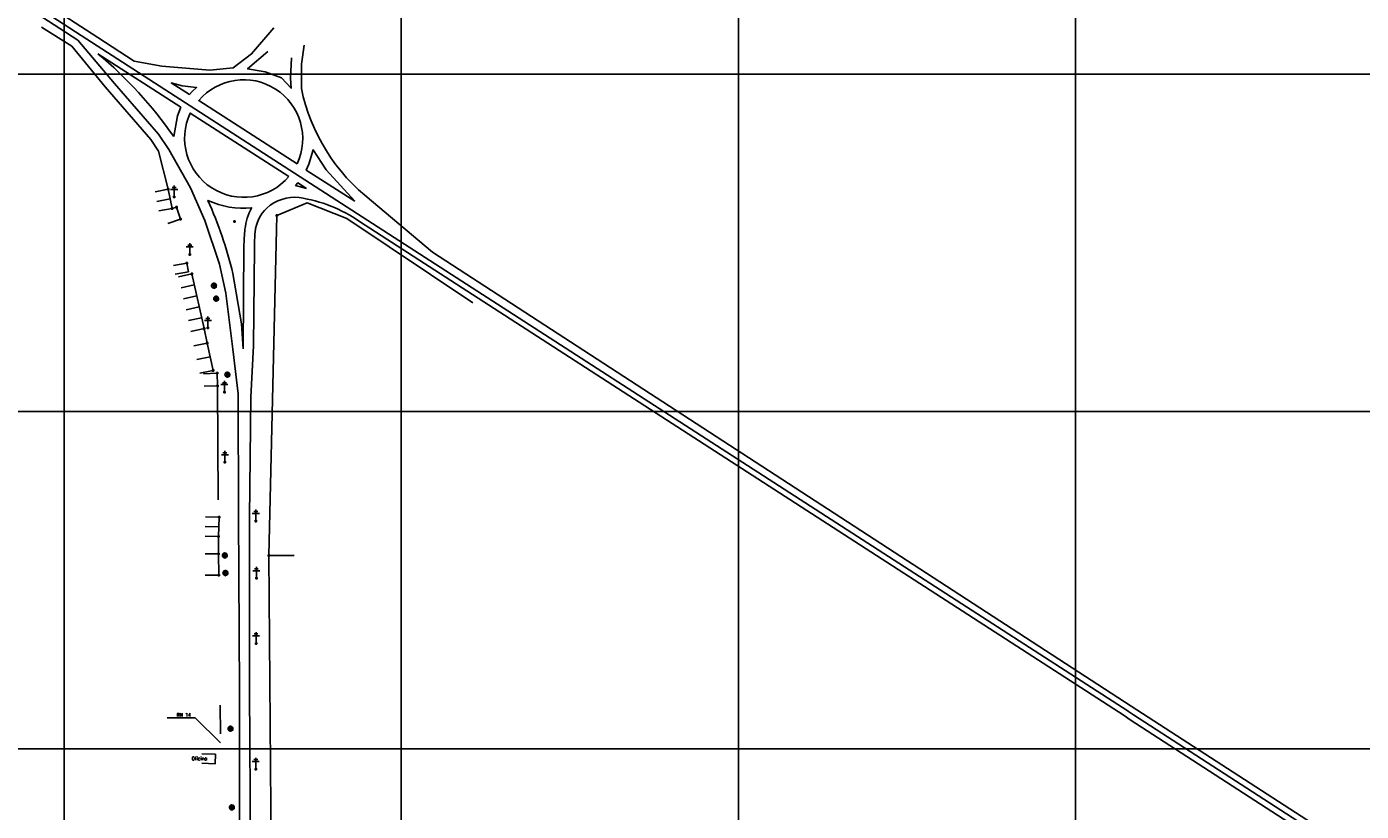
# Model space of a CAD drawing. Extents: x 539028 to 544996, y 8596245 to 8601028.
# Tile 34 of 41: x 541823 to 542615, y 8598926 to 8599391. Entities that reach past the tile are written whole.
import ezdxf
from ezdxf.enums import TextEntityAlignment as Align
from ezdxf.lldxf.tags import DXFTag

# ---------------------------------------------------------------- set-up
doc = ezdxf.new("R2010")
doc.units = 0
doc.header["$MEASUREMENT"] = 0
doc.header["$PDMODE"] = 34
doc.header["$PDSIZE"] = 0.8
for name, color, linetype in [('ARVORE', 100, 'Continuous'), ('ASFALTO', 8, 'Continuous'), ('CASA', 2, 'Continuous'), ('CERCA', 9, 'CERCA_LINE'), ('ESTACAO', 4, 'Continuous'), ('MALHA', 9, 'Continuous'), ('POSTE', 7, 'Continuous'), ('RN', 7, 'Continuous'), ('TEXTO', 2, 'Continuous')]:
    doc.layers.add(name, color=color, linetype=linetype)
doc.styles.add('GEOSIS', font='ROMANS.SHX')
doc.styles.get("Standard").update_dxf_attribs({"font": 'romans.shx'})
doc.linetypes.add('CERCA_LINE', pattern='A,0.5,-0.2,["X",Standard,S=0.1,R=0,X=-0.1,Y=-0.05],-0.25', length=0.95)
tags = doc.linetypes.add('DASHED', pattern=[0.75, 0.5, -0.25]).pattern_tags.tags
tags[6:7] = [DXFTag(74, 4), DXFTag(75, 0), DXFTag(340, '0'), DXFTag(46, 1.0), DXFTag(50, 0.0), DXFTag(44, 0.0), DXFTag(45, 0.0)]
tags[4:5] = [DXFTag(74, 4), DXFTag(75, 0), DXFTag(340, '0'), DXFTag(46, 1.0), DXFTag(50, 0.0), DXFTag(44, 0.0), DXFTag(45, 0.0)]

# ---------------------------------------------------------------- blocks, each defined once
blk = doc.blocks.new('A$C225E566B')
at = {"layer": 'CASA'}
blk.add_lwpolyline([(0.16, 5.82), (8.16, 5.58), (8, 0), (0, 0.24)], dxfattribs=at)
blk = doc.blocks.new('A$C6EDA484A')
at = {"layer": 'CASA', "rotation": 180}
blk.add_blockref('A$C225E566B', (8.16, 5.82), dxfattribs=at)
blk = doc.blocks.new('A$C4A2B50DB')
at = {"layer": 'CASA', "rotation": 180}
blk.add_blockref('A$C6EDA484A', (8.16, 5.82), dxfattribs=at)
blk = doc.blocks.new('C')
at = {"layer": 'CASA'}
blk.add_lwpolyline([(0, 0), (0, 8)], dxfattribs=at)
blk = doc.blocks.new('A$C094F77C8')
at = {"layer": 'POSTE'}
for p, q in [((0, 5.6), (5.25, 5.6)), ((1.17, 7), (4.08, 7)), ((2.62, 0), (2.62, 8.4))]:
    blk.add_line(p, q, dxfattribs=at)
blk = doc.blocks.new('A$C34DC2D19')
at = {"layer": 'POSTE', "xscale": 0.8, "yscale": 0.8, "zscale": 0.8}
blk.add_blockref('A$C094F77C8', (0, 0, 340.37), dxfattribs=at)
blk = doc.blocks.new('ARVORE6')
for points in [[(-1.8, 2.2), (-1.9, 2.1), (-1.9, 2.1), (-2, 2), (-2, 2), (-2.1, 1.9), (-2.1, 1.8), (-2.1, 1.7), (-2.2, 1.6), (-2.3, 1.6), (-2.3, 1.6), (-2.5, 1.4), (-2.3, 1.3), (-2.2, 1.3), (-2.2, 1.3), (-2.3, 1.2), (-2.4, 1.2), (-2.5, 1.1), (-2.5, 1.1), (-2.4, 1), (-2.4, 0.9), (-2.6, 0.9), (-2.7, 0.8), (-2.7, 0.7), (-2.6, 0.7), (-2.6, 0.7), (-2.7, 0.6), (-2.8, 0.6), (-2.8, 0.6), (-2.8, 0.6), (-2.6, 0.6), (-2.5, 0.5), (-2.5, 0.5), (-2.6, 0.3), (-2.7, 0.2), (-2.7, 0.1), (-2.6, 0), (-2.5, 0), (-2.6, -0.1), (-2.7, -0.2), (-2.6, -0.3), (-2.5, -0.4), (-2.5, -0.5), (-2.6, -0.6), (-2.5, -0.8), (-2.4, -0.9), (-2.4, -1), (-2.4, -1.1), (-2.3, -1.3), (-2.1, -1.5), (-2, -1.6), (-1.9, -1.6), (-1.8, -1.7), (-1.8, -2), (-1.7, -2.1), (-1.5, -2.1), (-1.4, -2.1), (-1.3, -2.2), (-1.2, -2.4), (-0.9, -2.4), (-0.9, -2.4), (-0.7, -2.4), (-0.6, -2.6), (-0.6, -2.6), (-0.5, -2.6), (-0.4, -2.6), (-0.3, -2.7), (-0.2, -2.7), (0, -2.7), (0.1, -2.7), (0.3, -3), (0.4, -2.9), (0.3, -2.7), (0.4, -2.7), (0.4, -2.6), (0.3, -2.4), (0.5, -2.4), (0.5, -2.3), (0.5, -2.2), (0.7, -2.3), (0.9, -2.3), (0.9, -2.2), (1.1, -2.4), (1.2, -2.3), (1.2, -2.6), (1.3, -2.6), (1.4, -2.4), (1.5, -2.3), (1.4, -2.2), (1.4, -2.1), (1.4, -2.1), (1.5, -2), (1.5, -2), (1.4, -1.8), (1.5, -1.8), (1.6, -1.7), (1.7, -1.7), (1.8, -1.6), (1.8, -1.7), (1.9, -1.7), (1.8, -1.6), (1.8, -1.4), (2, -1.4), (2.1, -1.4), (2.1, -1.5), (2.2, -1.6), (2.3, -1.6), (2.5, -1.6), (2.6, -1.6), (2.5, -1.5), (2.5, -1.3), (2.6, -1.2), (2.6, -1.1), (2.6, -0.9), (2.6, -0.8), (2.7, -0.7), (2.7, -0.5), (2.6, -0.4), (2.5, -0.3), (2.6, -0.1), (2.7, 0), (2.8, 0.1), (3, 0.3), (2.9, 0.4), (2.9, 0.4), (2.8, 0.3), (2.7, 0.4), (2.7, 0.5), (2.7, 0.5), (2.6, 0.5), (2.4, 0.5), (2.4, 0.6), (2.5, 0.6), (2.5, 0.8), (2.3, 0.9), (2.5, 1), (2.6, 1.1), (2.6, 1.2), (2.5, 1.4), (2.6, 1.5), (2.6, 1.6), (2.5, 1.6), (2.3, 1.6), (2.2, 1.7), (2.2, 1.9), (2.2, 2), (2.1, 2.1), (1.9, 2.1), (1.8, 2.2), (1.8, 2.3), (1.7, 2.4), (1.7, 2.5), (1.5, 2.6), (1.4, 2.6), (1.3, 2.5), (1.2, 2.6), (1.1, 2.7), (1, 2.7), (0.8, 2.7), (0.7, 2.8), (0.3, 3), (0.2, 2.8), (0.1, 2.8), (-0.1, 2.8), (-0.3, 3), (-0.5, 3), (-0.6, 2.9), (-0.7, 2.8), (-0.8, 2.7), (-1, 2.8), (-1.1, 2.8), (-1.2, 2.6), (-1.4, 2.6), (-1.6, 2.5), (-1.6, 2.4), (-1.8, 2.3), (-1.7, 2.2), (-1.7, 2.2)], [(-0.9, 2.4), (-0.9, 2.4), (-0.9, 2.3), (-0.9, 2.2), (-0.9, 2.2), (-0.8, 2.1), (-0.7, 2.2), (-0.7, 2.1), (-0.7, 2), (-0.8, 2), (-0.9, 1.9), (-0.9, 1.8), (-0.8, 1.7), (-0.7, 1.8), (-0.6, 1.8), (-0.5, 1.8), (-0.5, 1.7), (-0.5, 1.6), (-0.3, 1.7), (-0.3, 1.7), (-0.1, 1.5), (-0.3, 1.4), (-0.3, 1.4), (-0.2, 1.3), (0, 1.3), (0.1, 1.1), (0, 1), (0, 0.9), (0, 0.8), (-0.2, 0.8), (-0.3, 0.7), (-0.3, 0.6), (-0.5, 0.5), (-0.5, 0.6), (-0.5, 0.7), (-0.6, 0.7), (-0.7, 0.7), (-0.8, 0.6), (-0.9, 0.6), (-0.7, 0.8), (-0.7, 0.9), (-0.8, 1), (-0.7, 1.1), (-0.8, 1.2), (-0.7, 1.4), (-0.8, 1.6), (-0.8, 1.7), (-0.9, 1.7), (-1, 1.6), (-1.1, 1.6), (-1.1, 1.6), (-1.1, 1.7), (-1.3, 1.6), (-1.4, 1.6), (-1.5, 1.5), (-1.5, 1.5), (-1.6, 1.6), (-1.6, 1.6), (-1.6, 1.7), (-1.6, 1.8), (-1.5, 1.9), (-1.4, 2), (-1.4, 2.1), (-1.3, 2.1), (-1.2, 2.2), (-1.1, 2.2), (-1, 2.3), (-0.9, 2.4)], [(-0.9, 1.7), (-1.1, 1.8), (-1.2, 2.1), (-1.3, 2.1), (-1.2, 1.8), (-1.6, 1.7), (-1.6, 1.6), (-1.1, 1.7), (-1, 1.7)], [(-1.3, 1.8), (-1.2, 1.7), (-1.3, 1.7)], [(-1.1, 1.7), (-1.1, 1.7), (-1, 1.7)], [(0, 0.9), (-0.4, 1.3), (-0.4, 1.7), (-0.4, 1.7), (-0.4, 1.4), (-0.8, 1.6), (-0.8, 1.6), (-0.5, 1.4), (-0.2, 1), (-0.7, 0.9), (-0.7, 0.9), (-0.1, 0.9), (-0.1, 0.8)], [(-0.5, 1.4), (-0.5, 1.4)], [(-0.5, 0.9), (-0.5, 0.9), (-0.5, 0.9)], [(-0.4, 1.2), (-0.3, 1.3), (-0.4, 1.2)], [(-0.2, 1.1), (-0.2, 1.1), (-0.3, 1.1)], [(-0.2, 1), (-0.2, 0.9), (-0.3, 1), (-0.3, 0.9)], [(-0.1, 0.9), (0, 1), (-0.1, 0.9), (-0.1, 1)], [(1.2, 2.1), (1.3, 1.9), (1.4, 2), (1.4, 2), (1.6, 2), (1.5, 1.9), (1.6, 1.8), (1.7, 1.8), (1.8, 1.8), (1.6, 1.7), (1.7, 1.6), (1.8, 1.6), (1.7, 1.5), (1.6, 1.4), (1.5, 1.4), (1.5, 1.2), (1.4, 1.2), (1.2, 1.3), (1.2, 1.3), (1.1, 1.3), (1.1, 1.2), (1, 1.2), (0.9, 1.3), (1.1, 1.5), (1.1, 1.7), (1, 1.7), (1, 1.8), (1, 2), (0.8, 2.1), (0.9, 2.2), (1, 2.2), (1.1, 2.3), (1.1, 2.2), (1.3, 2.1), (1.3, 2)], [(1.2, 1.6), (1.1, 1.4), (1.5, 1.3), (1.5, 1.2), (1, 1.4), (0.9, 1.3)], [(1.1, 1.6), (1.5, 1.9), (1.5, 1.9), (1.2, 1.6)], [(1.1, 1.6), (1.2, 1.6), (1.1, 1.7), (1.2, 1.6), (1.2, 1.7)], [(1.2, 1.4), (1.1, 1.4), (1.2, 1.4), (1.2, 1.3)], [(1.4, 0.5), (1.3, 0.4), (1.2, 0.3), (1.2, 0.1), (1.2, 0.1), (1.4, 0.1), (1.6, 0.2), (1.7, 0.2), (1.7, 0.1), (1.7, 0), (1.8, -0.1), (1.9, -0.1), (2, -0.2), (2.2, -0.2), (2.3, -0.2), (2.4, -0.1), (2.3, 0), (2.5, 0.1), (2.5, 0.3), (2.3, 0.5), (2.4, 0.6), (2.4, 0.8), (2.3, 0.8), (2.1, 0.8), (2, 0.9), (1.8, 0.9), (1.8, 0.8), (1.6, 0.7), (1.5, 0.6), (1.5, 0.5), (1.3, 0.5), (1.3, 0.3)], [(1.3, 1.8), (1.4, 1.8), (1.4, 1.8)], [(1.4, 0.2), (1.8, 0.3), (2, 0.7), (2, 0.9), (2, 0.6), (1.9, 0.3), (2.4, 0.3), (1.9, 0.3), (1.7, 0.2)], [(1.5, 0.2), (1.5, 0.2), (1.5, 0.2), (1.6, 0.2), (1.6, 0.2), (1.7, 0.2)], [(1.9, 0.5), (1.9, 0.5), (1.9, 0.4), (1.9, 0.4), (1.8, 0.4)], [(1.8, 0.3), (1.8, 0.3), (1.8, 0.3)], [(2, 0.3), (2, 0.3), (2, 0.3)], [(0.2, -1.8), (0, -1.8), (0.1, -1.9), (0, -1.9), (0, -2), (-0.1, -2.1), (-0.1, -2.1), (0, -2.2), (-0.2, -2.2), (-0.3, -2.1), (-0.4, -2.1), (-0.5, -2.2), (-0.5, -2.1), (-0.6, -2), (-0.7, -2), (-0.8, -2.1), (-0.8, -2.1), (-1, -2.1), (-1.1, -2.1), (-1.1, -2), (-1.1, -2), (-1.2, -1.9), (-1.1, -1.8), (-1, -1.6), (-1, -1.5), (-0.9, -1.4), (-0.8, -1.3), (-0.7, -1.3), (-0.5, -1.3), (-0.4, -1.4), (-0.3, -1.4), (-0.2, -1.3), (0, -1.1), (-0.1, -1), (0.1, -0.9), (0.1, -0.9), (0.4, -1.1), (0.3, -1.1), (0.3, -1.2), (0.3, -1.2), (0.4, -1.3), (0.3, -1.4), (0.4, -2), (0.4, -2), (0.3, -1.9), (0.4, -1.8), (0.4, -1.7), (0.4, -1.6), (0.2, -1.7), (0.1, -1.7)], [(-0.8, -1.9), (-1.1, -2), (-0.8, -1.9), (-0.7, -2), (-0.7, -1.9)], [(-0.2, -1.3), (-0.3, -1.6), (-0.8, -1.9), (-0.3, -1.7), (-0.3, -2.1), (-0.3, -2.1), (-0.1, -1.1)], [(-0.3, -1.6), (-0.3, -1.7), (-0.3, -1.6), (-0.4, -1.7), (-0.4, -1.6), (-0.4, -1.7)], [(-0.3, -1.7), (-0.2, -1.8), (-0.3, -1.8)], [(-0.3, -2), (-0.2, -2), (-0.3, -2)], [(-0.2, -1.2), (-0.1, -1.2), (-0.2, -1.3), (-0.1, -1.3), (-0.2, -1.4), (-0.1, -1.4)], [(-0.2, -1.6), (-0.2, -1.6), (-0.2, -1.6)]]:
    blk.add_lwpolyline(points)

msp = doc.modelspace()

# ---------------------------------------------------------------- linework, layer by layer
at = {"layer": 'ARVORE'}
for p in [(541934.473, 8599237.459, 676.651), (541934.473, 8599237.459, 676.651), (541935.798, 8599229.754, 676.876), (541935.798, 8599229.754, 676.876), (541942.469, 8599184.694, 677.188), (541942.469, 8599184.694, 677.188), (541940.942, 8599077.479, 678.937), (541940.942, 8599077.479, 678.937), (541941.303, 8599067.06, 679.307), (541941.303, 8599067.06, 679.307), (541944.312, 8598974.706, 681.019), (541944.312, 8598974.706, 681.019), (541945.119, 8598928.033, 682.036), (541945.119, 8598928.033, 682.036)]:
    msp.add_point(p, dxfattribs=at)
at = {"layer": 'ASFALTO'}
for points in [[(541799.766, 8598109.323), (541850.924, 8598155.636), (541867.704, 8598170.565), (541901.499, 8598200.807), (541917.956, 8598215.34), (541931.574, 8598228.229), (541939.78, 8598242.15), (541941.151, 8598257.952), (541941.577, 8598276.318), (541942.471, 8598301.773), (541947.684, 8598477.943), (541950.726, 8598572.438), (541950.292, 8598653.724), (541950.364, 8598693.345), (541950.064, 8598738.911), (541950.09, 8598791.7), (541949.816, 8598854.773), (541949.674, 8598904.86), (541949.487, 8598997.49), (541948.901, 8599101.267), (541948.71, 8599173.584), (541945.636, 8599199.97)], [(541952.587, 8598421.06), (541954.861, 8598503.58), (541955.973, 8598543.584), (541956.879, 8598610.599), (541956.813, 8598653.176), (541956.259, 8598692.789), (541956.132, 8598756.862), (541956.418, 8598792.182), (541956.117, 8598905.478), (541955.555, 8598997.645), (541955.533, 8599100.283), (541956.329, 8599171.587), (541957.98, 8599202.04)]]:
    msp.add_lwpolyline(points, dxfattribs=at)
at = {"layer": 'CASA'}
for points, elevation in [([(541907.325, 8599294.993), (541899.479, 8599293.431)], 675.958), ([(541909.603, 8599283.554), (541907.325, 8599294.993)], 676.495), ([(541908.464, 8599289.274), (541900.618, 8599287.712)], 676.495), ([(541909.603, 8599283.554), (541901.757, 8599281.992)], 676.495), ([(541912.155, 8599284.345), (541909.603, 8599283.554)], 676.405), ([(541912.155, 8599284.345), (541914.636, 8599277.078)], 676.405), ([(541914.636, 8599277.078), (541907.065, 8599274.494)], 676.405), ([(541918.357, 8599251.088), (541910.479, 8599249.699)], 676.867), ([(541919.275, 8599245.883), (541911.397, 8599244.494)], 676.867), ([(541918.357, 8599251.088), (541919.275, 8599245.883)], 676.867), ([(541921.223, 8599244.773), (541928.612, 8599212.203), (541928.612, 8599212.203)], 676.67), ([(541930.371, 8599203.627), (541922.552, 8599201.932)], 677.353), ([(541933.872, 8599187.479), (541930.371, 8599203.627)], 677.505), ([(541932.121, 8599195.553), (541924.303, 8599193.858)], 677.505), ([(541933.872, 8599187.479), (541926.054, 8599185.784)], 677.505), ([(541936.273, 8599185.869), (541928.281, 8599185.51)], 677.333), ([(541936.273, 8599185.869), (541936.611, 8599178.368)], 677.333), ([(541936.611, 8599178.368), (541928.619, 8599178.008)], 677.272), ([(541937.455, 8599100.315), (541929.458, 8599100.535)], 678.676), ([(541937.455, 8599100.315), (541937.139, 8599088.869)], 678.676), ([(541937.139, 8599088.869), (541929.142, 8599089.089)], 678.676), ([(541937.297, 8599094.592), (541929.3, 8599094.812)], 678.676), ([(541937.139, 8599088.869), (541937.181, 8599078.696)], 678.676), ([(541929.181, 8599078.632), (541937.181, 8599078.696)], 679.199), ([(541937.181, 8599078.696), (541937.283, 8599065.996)], 679.199), ([(541929.283, 8599065.931), (541937.283, 8599065.996)], 679.199)]:
    msp.add_lwpolyline(points, dxfattribs=dict(at, elevation=elevation))
for p in [(541909.603, 8599283.554, 676.495), (541909.603, 8599283.554, 676.495), (541912.155, 8599284.345, 676.405), (541912.155, 8599284.345, 676.405), (541914.636, 8599277.078, 676.662), (541914.636, 8599277.078, 676.662), (541918.357, 8599251.088, 676.867), (541918.357, 8599251.088, 676.867), (541921.223, 8599244.773, 676.67), (541921.223, 8599244.773, 676.67), (541928.612, 8599212.203, 677.031), (541928.612, 8599212.203, 677.031), (541930.371, 8599203.627, 677.353), (541930.371, 8599203.627, 677.353), (541933.872, 8599187.479, 677.505), (541933.872, 8599187.479, 677.505), (541936.273, 8599185.869, 677.333), (541936.273, 8599185.869, 677.333), (541936.611, 8599178.368, 677.272), (541936.611, 8599178.368, 677.272), (541937.455, 8599100.315, 678.676), (541937.455, 8599100.315, 678.676), (541937.139, 8599088.869, 679.086), (541937.139, 8599088.869, 679.086), (541937.181, 8599078.696, 679.199), (541937.181, 8599078.696, 679.199), (541937.283, 8599065.996, 679.269), (541937.283, 8599065.996, 679.269)]:
    msp.add_point(p, dxfattribs=at)
at = {"layer": 'CERCA'}
for points, elevation in [([(541907.325, 8599294.993), (541901.532, 8599317.551), (541896.925, 8599324.301), (541869.901, 8599355.601), (541850.198, 8599379.697), (541832.08, 8599391.051)], 675.958), ([(541967.029, 8599077.572), (541971.663, 8599279.384), (541989.748, 8599286.859), (542013.294, 8599277.542), (542087.903, 8599227.561)], 678.909), ([(541930.371, 8599203.627), (541928.612, 8599212.203)], 677.353), ([(541936.894, 8599110.696), (541936.611, 8599178.368)], 678.307), ([(541967.029, 8599077.572), (541982.029, 8599077.686)], 678.909), ([(541968.349, 8598903.374), (541967.029, 8599077.572)], 683.432), ([(541938.227, 8598971.898), (541938.016, 8598988.848)], 681.353)]:
    msp.add_lwpolyline(points, dxfattribs=dict(at, elevation=elevation))
for p in [(541907.325, 8599294.993, 675.958), (541907.325, 8599294.993, 675.958), (541971.663, 8599279.384, 677.855), (541971.663, 8599279.384, 677.855), (541967.029, 8599077.572, 678.909), (541967.029, 8599077.572, 678.909)]:
    msp.add_point(p, dxfattribs=at)
at = {"layer": 'ESTACAO'}
for p, q in [((541865.566, 8599375.294), (541914.844, 8599343.651)), ((541865.566, 8599375.294), (541914.844, 8599343.651)), ((541914.844, 8599343.651), (541912.869, 8599338.349)), ((541914.844, 8599343.651), (541912.869, 8599338.349)), ((541912.869, 8599338.349), (541910.567, 8599326.184)), ((541912.869, 8599338.349), (541910.567, 8599326.184))]:
    msp.add_line(p, q, dxfattribs=at)
at = {"layer": 'ESTACAO', "color": 7, "linetype": 'DASHED'}
for points in [[(541855.621, 8599386.161), (541188.329, 8599818.687)], [(542476.655, 8598985.392), (541855.621, 8599386.161)], [(542476.419, 8598985.55), (542479.887, 8598983.227), (543645.978, 8598228.845)]]:
    msp.add_lwpolyline(points, dxfattribs=at)
at = {"layer": 'ESTACAO'}
for points in [[(541865.57, 8599384.911), (541190.233, 8599821.624)], [(541853.717, 8599383.224), (541186.425, 8599815.75)], [(541865.57, 8599384.911), (541887.092, 8599370.931), (541903.574, 8599367.901), (541903.574, 8599367.901), (541932.02, 8599365.554), (541945.74, 8599366.898), (541956.77, 8599375.232), (541969.953, 8599390.556)], [(541865.57, 8599384.911), (541887.092, 8599370.931), (541903.574, 8599367.901), (541903.574, 8599367.901), (541932.02, 8599365.554), (541945.74, 8599366.898), (541956.77, 8599375.232), (541969.953, 8599390.556)], [(541945.636, 8599199.97), (541941.542, 8599233.254), (541937.624, 8599250.458), (541929.052, 8599276.346), (541920.585, 8599295.705), (541907.585, 8599318.48), (541901.532, 8599327.632), (541875.464, 8599357.597), (541853.717, 8599383.224)], [(541945.636, 8599199.97), (541941.542, 8599233.254), (541937.624, 8599250.458), (541929.052, 8599276.346), (541920.585, 8599295.705), (541907.585, 8599318.48), (541901.532, 8599327.632), (541875.464, 8599357.597), (541853.717, 8599383.224)], [(541986.3, 8599354.642), (541986.363, 8599369.049), (541987.978, 8599380.34)], [(541986.3, 8599354.642), (541986.363, 8599369.049), (541987.978, 8599380.34)], [(541966.455, 8599376.577), (541954.349, 8599366.361), (541964.841, 8599364.479), (541974.526, 8599360.984), (541980.176, 8599354.801), (541979.907, 8599360.715), (541980.445, 8599372.813)], [(541966.455, 8599376.577), (541954.349, 8599366.361), (541964.841, 8599364.479), (541974.526, 8599360.984), (541980.176, 8599354.801), (541979.907, 8599360.715), (541980.445, 8599372.813)], [(541919.912, 8599351.02), (541909.118, 8599357.916), (541915.48, 8599356.302), (541924.168, 8599355.193), (541921.513, 8599352.876), (541919.912, 8599351.02)], [(541919.912, 8599351.02), (541909.118, 8599357.916), (541915.48, 8599356.302), (541924.168, 8599355.193), (541921.513, 8599352.876), (541919.912, 8599351.02)], [(542018, 8599287.788), (541989.143, 8599306.273), (541990.685, 8599309.773), (541993.19, 8599318.311), (542001.059, 8599306.491), (542018, 8599287.788)], [(542018, 8599287.788), (541989.143, 8599306.273), (541990.685, 8599309.773), (541993.19, 8599318.311), (542001.059, 8599306.491), (542018, 8599287.788)], [(541989.35, 8599295.351), (541984.105, 8599298.599), (541982.895, 8599297.13), (541989.35, 8599295.351)], [(541989.35, 8599295.351), (541984.105, 8599298.599), (541982.895, 8599297.13), (541989.35, 8599295.351)], [(542027.812, 8599288.101), (542064.068, 8599257.519)], [(542027.812, 8599288.101), (542064.068, 8599257.519)], [(542020.777, 8599275.793), (542474.276, 8598982.772)], [(542478.561, 8598988.327), (542064.068, 8599257.519)], [(541945.664, 8599244.913), (541950.739, 8599215.152), (541951.795, 8599200.146)], [(541945.664, 8599244.913), (541950.739, 8599215.152), (541951.795, 8599200.146)], [(542478.561, 8598988.327), (542481.812, 8598986.151), (543647.879, 8598231.784)], [(542474.276, 8598982.772), (542477.963, 8598980.304), (543644.077, 8598225.906)]]:
    msp.add_lwpolyline(points, dxfattribs=at)
for points in [[(541865.566, 8599375.294, -0.064829), (541910.567, 8599326.184, 0.9415511)], [(541865.566, 8599375.294, -0.064829), (541910.567, 8599326.184, 0.9415511)], [(541983.74, 8599309.955), (541925.386, 8599347.467, -0.87662), (541983.74, 8599309.955, 6.1143534)], [(541983.74, 8599309.955), (541925.386, 8599347.467, -0.87662), (541983.74, 8599309.955, 6.1143534)], [(541978.827, 8599302.401), (541920.329, 8599340.088, 0.8737409), (541978.827, 8599302.401, -1.3944401)], [(541978.827, 8599302.401), (541920.329, 8599340.088, 0.8737409), (541978.827, 8599302.401, -1.3944401)], [(541951.795, 8599200.146), (541952.226, 8599261.024, -0.0264168), (541952.838, 8599271.225, -0.0944205), (541956.778, 8599283.918, -0.1358276), (541930.854, 8599288.307, -0.0452126), (541945.664, 8599244.913, -0.2577474)], [(541951.795, 8599200.146), (541952.226, 8599261.024, -0.0264168), (541952.838, 8599271.225, -0.0944205), (541956.778, 8599283.918, -0.1358276), (541930.854, 8599288.307, -0.0452126), (541945.664, 8599244.913, -0.2577474)], [(541957.98, 8599202.04), (541958.438, 8599260.392, -0.0189091), (541958.855, 8599269.524, -0.1888313), (541965.818, 8599283.694, -0.2155304), (541985.017, 8599289.976, -0.1128465), (542020.777, 8599275.793, 0.2243648)], [(541957.98, 8599202.04), (541958.438, 8599260.392, -0.0189091), (541958.855, 8599269.524, -0.1888313), (541965.818, 8599283.694, -0.2155304), (541985.017, 8599289.976, -0.1128465), (542020.777, 8599275.793, 0.2243648)]]:
    msp.add_lwpolyline(points, format="xyb", dxfattribs=at)
msp.add_arc((542097.023, 8599377.498), 113.057, 191.663687, 232.252805, dxfattribs=at)
msp.add_arc((542097.023, 8599377.498), 113.057, 191.663687, 232.252805, dxfattribs=at)
at = {"layer": 'MALHA'}
for p, q in [((541845.513, 8601028.275), (541845.513, 8596264.109)), ((542045.513, 8601028.275), (542045.513, 8596264.109)), ((542245.513, 8601028.275), (542245.513, 8596264.109)), ((542445.513, 8601028.275), (542445.513, 8596264.109)), ((539050.307, 8599363.105), (544995.7, 8599363.105)), ((539050.307, 8599163.105), (544995.7, 8599163.105)), ((539050.307, 8598963.105), (544995.7, 8598963.105))]:
    msp.add_line(p, q, dxfattribs=at)
at = {"layer": 'POSTE'}
for p in [(541910.828, 8599290.339, 676.348), (541910.828, 8599290.339, 676.348), (541920.088, 8599256.19, 676.791), (541920.088, 8599256.19, 676.791), (541930.832, 8599212.655, 677.175), (541930.832, 8599212.655, 677.175), (541940.65, 8599174.511, 677.408), (541940.65, 8599174.511, 677.408), (541940.91, 8599132.966, 677.731), (541940.91, 8599132.966, 677.731), (541959.278, 8599098.133, 678.408), (541959.278, 8599098.133, 678.408), (541959.577, 8599064.157, 678.923), (541959.577, 8599064.157, 678.923), (541959.378, 8599025.513, 679.755), (541959.378, 8599025.513, 679.755), (541959.208, 8598951.018, 681.599), (541959.208, 8598951.018, 681.599)]:
    msp.add_point(p, dxfattribs=at)
at = {"layer": 'RN'}
msp.add_lwpolyline([(541938.212, 8598966.652), (541923.341, 8598981.353), (541906.71, 8598981.353)], dxfattribs=at)
msp.add_point((541946.618, 8599275.748, 678.151), dxfattribs=at)
msp.add_point((541946.618, 8599275.748, 678.151), dxfattribs=at)

# ---------------------------------------------------------------- block references
at = {"layer": 'ARVORE', "xscale": 0.5260327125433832, "yscale": 0.5260327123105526, "zscale": 0.526032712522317}
for p in [(541934.377, 8599237.628, 676.651), (541935.702, 8599229.924, 676.876), (541942.373, 8599184.863, 677.188), (541940.847, 8599077.649, 678.937), (541941.207, 8599067.229, 679.307), (541944.216, 8598974.876, 681.019), (541945.023, 8598928.202, 682.036)]:
    msp.add_blockref('ARVORE6', p, dxfattribs=at)
at = {"layer": 'CASA', "rotation": 282.7822828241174}
for p in [(541913.421, 8599243.003, 676.67), (541914.899, 8599236.489, 676.67), (541916.377, 8599229.975, 676.67), (541917.855, 8599223.461, 676.67), (541919.333, 8599216.947, 676.67), (541920.81, 8599210.433, 676.67)]:
    msp.add_blockref('C', p, dxfattribs=at)
at = {"layer": 'CASA'}
msp.add_blockref('A$C4A2B50DB', (541927.148, 8598954.181), dxfattribs=at)
at = {"layer": 'POSTE'}
for p in [(541908.728, 8599290.339, 335.973), (541917.988, 8599256.19, 336.416), (541928.732, 8599212.655, 336.8), (541938.55, 8599174.511, 337.034), (541938.81, 8599132.966, 337.357), (541957.178, 8599098.133, 338.034), (541957.477, 8599064.157, 338.548), (541957.278, 8599025.513, 339.381), (541957.108, 8598951.018, 341.224)]:
    msp.add_blockref('A$C34DC2D19', p, dxfattribs=at)

# ---------------------------------------------------------------- texts
at = {"layer": 'RN', "style": 'GEOSIS'}
msp.add_text('RN 14', height=2, dxfattribs=at).set_placement((541912.271, 8598981.565), align=Align.BOTTOM_LEFT)
at = {"layer": 'TEXTO', "style": 'GEOSIS'}
msp.add_text('Oficina', height=2, dxfattribs=at).set_placement((541921.226, 8598955.68), align=Align.BOTTOM_LEFT)

doc.saveas('drawing.dxf')
